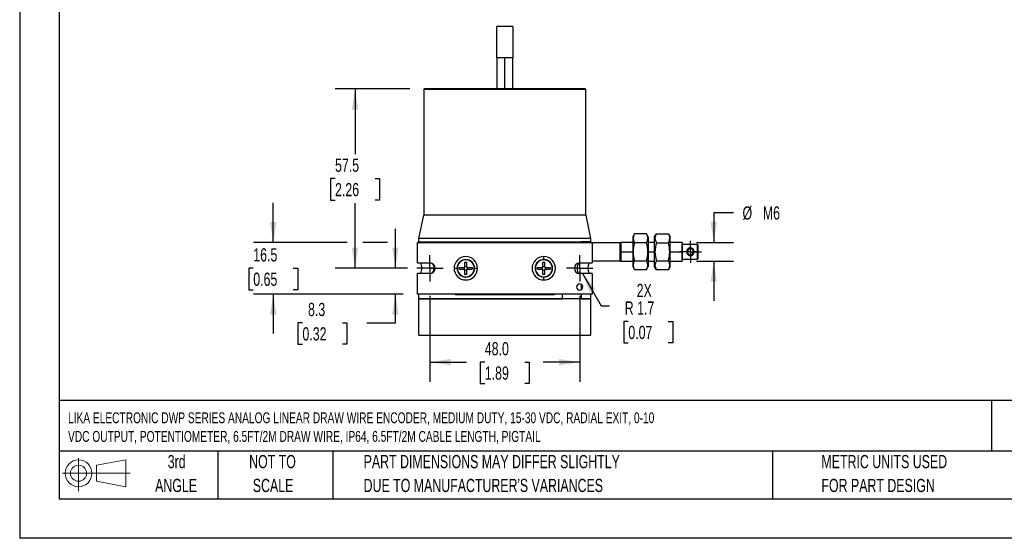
# Model space of a CAD drawing. Header units: millimetres. Extents: x 0 to 559, y 0 to 432.
# Tile 1 of 3: x 0 to 316, y 0 to 166. Entities that reach past the tile are written whole.
import ezdxf

# ---------------------------------------------------------------- set-up
doc = ezdxf.new("R2010")
doc.units = ezdxf.units.MM
doc.header["$LTSCALE"] = 2
doc.linetypes.add('CENTERX2', pattern=[20.32, 12.7, -2.54, 2.54, -2.54])
doc.layers.add('CENTER', color=40, linetype='CENTERX2')
doc.layers.add('SLD-DEFPOINTS', color=7, linetype='Continuous')
doc.layers.add('DIMENSIONS', color=140, linetype='Continuous', lineweight=25)
doc.layers.add('TEXT', color=140, linetype='Continuous', lineweight=25)
doc.styles.add('SLDTEXTSTYLE0', font='TXT', dxfattribs={"width": 0.7})
doc.dimstyles.new('SLDDIMSTYLE0', dxfattribs={"dimtxt": 4.316016, "dimasz": 6.604, "dimexe": 0, "dimexo": 0.0625, "dimgap": 1.079004, "dimtad": 0, "dimtih": 1, "dimtoh": 1, "dimdec": 1, "dimrnd": 1e-09, "dimzin": 4, "dimdsep": 46, "dimtxsty": 'SLDTEXTSTYLE0', "dimsah": 1, "dimcen": 0.09, "dimadec": 0, "dimazin": 1, "dimtfac": 1, "dimtdec": 1, "dimtofl": 0, "dimtmove": 0, "dimatfit": 3, "dimfxl": 0, "dimfrac": 2, "dimtolj": 1, "dimtzin": 12, "dimarcsym": 0})
doc.dimstyles.new('SLDDIMSTYLE1', dxfattribs={"dimtxt": 4.316016, "dimasz": 6.604, "dimexe": 0, "dimexo": 0.0625, "dimgap": 1.079004, "dimtad": 0, "dimtih": 1, "dimtoh": 1, "dimdec": 1, "dimrnd": 1e-09, "dimzin": 12, "dimdsep": 46, "dimtxsty": 'SLDTEXTSTYLE0', "dimsah": 1, "dimcen": 0.09, "dimadec": 0, "dimazin": 3, "dimtfac": 1, "dimtdec": 1, "dimtofl": 0, "dimtmove": 0, "dimatfit": 3, "dimfxl": 0, "dimfrac": 2, "dimtolj": 1, "dimtzin": 12, "dimarcsym": 0})
doc.dimstyles.new('SLDDIMSTYLE3', dxfattribs={"dimtxt": 4.316016, "dimasz": 6.604, "dimexe": 0, "dimexo": 0.0625, "dimgap": 1.079004, "dimtad": 0, "dimtih": 1, "dimtoh": 1, "dimdec": 1, "dimrnd": 1e-09, "dimzin": 12, "dimdsep": 46, "dimtxsty": 'SLDTEXTSTYLE0', "dimsah": 1, "dimcen": 0.09, "dimadec": 0, "dimazin": 3, "dimtfac": 1, "dimtdec": 1, "dimtmove": 0, "dimatfit": 0, "dimfxl": 0, "dimfrac": 2, "dimtolj": 1, "dimtzin": 12, "dimarcsym": 0})
doc.dimstyles.new('SLDDIMSTYLE6', dxfattribs={"dimtxt": 4.316016, "dimasz": 6.604, "dimexe": 0, "dimexo": 0.0625, "dimgap": 1.079004, "dimtad": 0, "dimtih": 1, "dimtoh": 1, "dimdec": 1, "dimrnd": 1e-09, "dimzin": 12, "dimdsep": 46, "dimtxsty": 'SLDTEXTSTYLE0', "dimsah": 1, "dimcen": 0, "dimadec": 0, "dimazin": 3, "dimtfac": 1, "dimtdec": 1, "dimtofl": 0, "dimtmove": 0, "dimatfit": 3, "dimfxl": 0, "dimfrac": 2, "dimtolj": 1, "dimtzin": 12, "dimarcsym": 0})

# ---------------------------------------------------------------- blocks, each defined once
blk = doc.blocks.new('Block11')
at = {"color": 7, "linetype": 'Continuous', "lineweight": 18}
for p, q in [((5.18, 10.62), (5.18, 0)), ((10.96, 8.33), (20.35, 10.06)), ((20.35, 10.06), (20.35, 1.46)), ((10.96, 3.19), (10.96, 8.33)), ((0, 5.76), (21.75, 5.76)), ((10.96, 3.19), (20.35, 1.46))]:
    blk.add_line(p, q, dxfattribs=at)
for radius in [4.3, 2.57]:
    blk.add_circle((5.18, 5.76), radius, dxfattribs=at)
blk = doc.blocks.new('Block12')
at = {"layer": 'SLD-DEFPOINTS'}
blk.add_blockref('Block11', (0, 0), dxfattribs=at)
blk = doc.blocks.new('SW_NOTE_0')
at = {"layer": 'TEXT', "color": 0, "linetype": 'CENTERX2', "lineweight": 18, "char_height": 3.4837, "attachment_point": 1, "style": 'SLDTEXTSTYLE0'}
for s, insert in [('LIKA ELECTRONIC DWP SERIES ANALOG LINEAR DRAW WIRE ENCODER, MEDIUM DUTY, 15-30 VDC, RADIAL EXIT, 0-10', (0, 4.49)), ('VDC OUTPUT, POTENTIOMETER, 6.5FT/2M DRAW WIRE, IP64, 6.5FT/2M CABLE LENGTH, PIGTAIL', (0, -1.49))]:
    blk.add_mtext(s, dxfattribs=dict(at, insert=insert))
blk = doc.blocks.new('SW_NOTE_0_3')
at = {"layer": 'TEXT', "color": 0, "linetype": 'CENTERX2', "lineweight": 18, "char_height": 4.2333, "attachment_point": 1, "style": 'SLDTEXTSTYLE0'}
for s, insert in [('PART DIMENSIONS MAY DIFFER SLIGHTLY', (0, 5.46)), ("DUE TO MANUFACTURER'S VARIANCES", (0, -2.19))]:
    blk.add_mtext(s, dxfattribs=dict(at, insert=insert))
blk = doc.blocks.new('SW_NOTE_0_4')
at = {"layer": 'TEXT', "color": 0, "linetype": 'CENTERX2', "lineweight": 18, "char_height": 4.233, "attachment_point": 2, "style": 'SLDTEXTSTYLE0'}
for s, insert in [('NOT TO', (10.52, 5.46)), ('SCALE', (10.71, -2.19))]:
    blk.add_mtext(s, dxfattribs=dict(at, insert=insert))
blk = doc.blocks.new('SW_NOTE_0_5')
at = {"layer": 'TEXT', "color": 0, "linetype": 'CENTERX2', "lineweight": 18, "char_height": 4.233, "attachment_point": 2, "style": 'SLDTEXTSTYLE0'}
for s, insert in [('3rd', (4.63, 5.46)), ('ANGLE', (4.44, -2.19))]:
    blk.add_mtext(s, dxfattribs=dict(at, insert=insert))
blk = doc.blocks.new('SW_NOTE_0_6')
at = {"layer": 'TEXT', "color": 0, "linetype": 'CENTERX2', "lineweight": 18, "char_height": 4.2333, "attachment_point": 1, "style": 'SLDTEXTSTYLE0'}
for s, insert in [('METRIC UNITS USED', (0, 5.46)), ('FOR PART DESIGN', (0, -2.19))]:
    blk.add_mtext(s, dxfattribs=dict(at, insert=insert))
blk = doc.blocks.new('_D_24')
at = {"layer": 'DIMENSIONS'}
for p, q in [((131.48, 77.77), (131.48, 50.17)), ((179.48, 77.77), (179.48, 50.17)), ((131.48, 56.52), (143.22, 56.52)), ((149.07, 56.52), (147.62, 56.52)), ((147.62, 56.52), (147.62, 49.66)), ((161.89, 56.52), (163.34, 56.52)), ((163.34, 56.52), (163.34, 49.66)), ((179.48, 56.52), (167.74, 56.52)), ((147.62, 49.66), (149.07, 49.66)), ((163.34, 49.66), (161.89, 49.66))]:
    blk.add_line(p, q, dxfattribs=at)
for points in [[(131.48, 56.52), (138.09, 55.5), (138.09, 57.53)], [(179.48, 56.52), (172.88, 57.53), (172.88, 55.5)]]:
    blk.add_solid(points, dxfattribs=at)
at = {"layer": 'DIMENSIONS', "char_height": 4.233, "attachment_point": 1, "style": 'SLDTEXTSTYLE0'}
for s, insert in [('48.0', (149.07, 62.94)), ('1.89', (149.07, 55.11))]:
    blk.add_mtext(s, dxfattribs=dict(at, insert=insert))
blk = doc.blocks.new('_D_25')
at = {"layer": 'DIMENSIONS'}
for p, q in [((125.08, 144.11), (101.13, 144.11)), ((107.48, 144.11), (107.48, 123.19)), ((101.07, 115.36), (99.62, 115.36)), ((99.62, 115.36), (99.62, 108.5)), ((113.89, 115.36), (115.34, 115.36)), ((115.34, 115.36), (115.34, 108.5)), ((99.62, 108.5), (101.07, 108.5)), ((107.48, 86.61), (107.48, 107.53)), ((115.34, 108.5), (113.89, 108.5)), ((122.64, 86.61), (101.13, 86.61))]:
    blk.add_line(p, q, dxfattribs=at)
for points in [[(107.48, 144.11), (106.47, 137.51), (108.5, 137.51)], [(107.48, 86.61), (108.5, 93.21), (106.47, 93.21)]]:
    blk.add_solid(points, dxfattribs=at)
at = {"layer": 'DIMENSIONS', "char_height": 4.233, "attachment_point": 1, "style": 'SLDTEXTSTYLE0'}
for s, insert in [('57.5', (101.07, 121.78)), ('2.26', (101.07, 113.96))]:
    blk.add_mtext(s, dxfattribs=dict(at, insert=insert))
blk = doc.blocks.new('_D_26')
at = {"layer": 'DIMENSIONS'}
for p, q in [((228.78, 104.44), (222.46, 104.44)), ((222.46, 104.44), (222.46, 94.91)), ((216.88, 94.91), (228.81, 94.91)), ((216.88, 88.91), (228.81, 88.91)), ((222.46, 88.91), (222.46, 76.21))]:
    blk.add_line(p, q, dxfattribs=at)
for points in [[(222.46, 94.91), (223.48, 101.51), (221.45, 101.51)], [(222.46, 88.91), (221.45, 82.31), (223.48, 82.31)]]:
    blk.add_solid(points, dxfattribs=at)
at = {"layer": 'DIMENSIONS', "char_height": 4.233, "attachment_point": 1, "style": 'SLDTEXTSTYLE0'}
for s, insert in [('%%c', (231.68, 106.47)), ('M6', (238.19, 106.47))]:
    blk.add_mtext(s, dxfattribs=dict(at, insert=insert))
blk = doc.blocks.new('_D_27')
at = {"layer": 'DIMENSIONS'}
for p, q in [((120.42, 86.61), (120.42, 99.31)), ((124.27, 86.61), (114.07, 86.61)), ((122.88, 78.36), (114.07, 78.36)), ((120.42, 69.1), (120.42, 78.36)), ((90.63, 69.1), (89.18, 69.1)), ((89.18, 69.1), (89.18, 62.24)), ((103.45, 69.1), (104.9, 69.1)), ((104.9, 69.1), (104.9, 62.24)), ((111.23, 69.1), (120.42, 69.1)), ((89.18, 62.24), (90.63, 62.24)), ((104.9, 62.24), (103.45, 62.24))]:
    blk.add_line(p, q, dxfattribs=at)
for points in [[(120.42, 86.61), (121.43, 93.21), (119.4, 93.21)], [(120.42, 78.36), (119.4, 71.76), (121.43, 71.76)]]:
    blk.add_solid(points, dxfattribs=at)
at = {"layer": 'DIMENSIONS', "char_height": 4.233, "attachment_point": 1, "style": 'SLDTEXTSTYLE0'}
for s, insert in [('8.3', (92.42, 75.52)), ('0.32', (90.63, 67.69))]:
    blk.add_mtext(s, dxfattribs=dict(at, insert=insert))
blk = doc.blocks.new('_D_28')
at = {"layer": 'DIMENSIONS'}
for p, q in [((81.28, 94.86), (81.28, 107.56)), ((104.98, 94.86), (74.93, 94.86)), ((117.92, 94.86), (109.98, 94.86)), ((74.87, 86.61), (73.42, 86.61)), ((73.42, 86.61), (73.42, 79.75)), ((87.69, 86.61), (89.14, 86.61)), ((89.14, 86.61), (89.14, 79.75)), ((73.42, 79.75), (74.87, 79.75)), ((89.14, 79.75), (87.69, 79.75)), ((122.88, 78.36), (74.93, 78.36)), ((81.28, 78.36), (81.28, 65.66))]:
    blk.add_line(p, q, dxfattribs=at)
for points in [[(81.28, 94.86), (82.29, 101.46), (80.26, 101.46)], [(81.28, 78.36), (80.26, 71.76), (82.29, 71.76)]]:
    blk.add_solid(points, dxfattribs=at)
at = {"layer": 'DIMENSIONS', "char_height": 4.233, "attachment_point": 1, "style": 'SLDTEXTSTYLE0'}
for s, insert in [('16.5', (74.87, 93.03)), ('0.65', (74.87, 85.21))]:
    blk.add_mtext(s, dxfattribs=dict(at, insert=insert))
blk = doc.blocks.new('_D_29')
at = {"layer": 'DIMENSIONS'}
for p, q in [((180.33, 85.14), (186.41, 74.61)), ((186.41, 74.61), (188.99, 74.61)), ((195.07, 69.55), (193.62, 69.55)), ((193.62, 69.55), (193.62, 62.69)), ((207.89, 69.55), (209.34, 69.55)), ((209.34, 69.55), (209.34, 62.69)), ((193.62, 62.69), (195.07, 62.69)), ((209.34, 62.69), (207.89, 62.69))]:
    blk.add_line(p, q, dxfattribs=at)
blk.add_solid([(180.33, 85.14), (182.75, 78.91), (184.51, 79.93)], dxfattribs=at)
at = {"layer": 'DIMENSIONS', "char_height": 4.233, "attachment_point": 1, "style": 'SLDTEXTSTYLE0'}
for s, insert in [('2X', (197.75, 81.62)), ('R 1.7', (193.91, 75.98)), ('0.07', (195.07, 68.15))]:
    blk.add_mtext(s, dxfattribs=dict(at, insert=insert))
blk = doc.blocks.new('SW_CENTERMARKSYMBOL_5')
at = {"layer": 'CENTER', "color": 0}
for p, q in [((0, 2.54), (0, 3.54)), ((-2.54, 0), (-3.54, 0)), ((0, 0), (-2.54, 0)), ((0, 0), (0, 2.54)), ((0, 0), (0, -2.54)), ((0, 0), (2.54, 0)), ((2.54, 0), (3.54, 0)), ((0, -2.54), (0, -3.54))]:
    blk.add_line(p, q, dxfattribs=at)
blk = doc.blocks.new('SW_CENTERMARKSYMBOL_6')
at = {"layer": 'CENTER', "color": 0}
for p, q in [((0, 2.54), (0, 4.24)), ((-2.54, 0), (-4.24, 0)), ((0, 0), (-2.54, 0)), ((0, 0), (0, 2.54)), ((0, 0), (0, -2.54)), ((0, 0), (2.54, 0)), ((2.54, 0), (4.24, 0)), ((0, -2.54), (0, -4.24))]:
    blk.add_line(p, q, dxfattribs=at)
blk = doc.blocks.new('SW_CENTERMARKSYMBOL_7')
at = {"layer": 'CENTER', "color": 0}
for p, q in [((0, 2.54), (0, 4.24)), ((-2.54, 0), (-4.24, 0)), ((0, 0), (-2.54, 0)), ((0, 0), (0, 2.54)), ((0, 0), (0, -2.54)), ((0, 0), (2.54, 0)), ((2.54, 0), (4.24, 0)), ((0, -2.54), (0, -4.24))]:
    blk.add_line(p, q, dxfattribs=at)

msp = doc.modelspace()

# ---------------------------------------------------------------- linework, layer by layer
at = {"color": 7, "linetype": 'Continuous'}
for p in [(0, 431.81), (558.8, 0.01)]:
    msp.add_line(p, (0, 0.01), dxfattribs=at)
for p, q in [((152.93, 154.11), (152.93, 164.11)), ((158.03, 164.11), (152.93, 164.11)), ((158.03, 164.11), (158.03, 154.11)), ((152.93, 154.11), (152.93, 144.11)), ((155.48, 154.11), (152.93, 154.11)), ((158.03, 154.11), (155.48, 154.11)), ((155.48, 144.11), (155.48, 154.11)), ((158.03, 144.11), (158.03, 154.11)), ((129.48, 143.91), (129.68, 144.11)), ((129.48, 143.91), (129.48, 103.61)), ((181.48, 143.91), (129.48, 143.91)), ((181.28, 144.11), (129.68, 144.11)), ((178.73, 144.11), (177.19, 144.11)), ((181.28, 144.11), (181.48, 143.91)), ((181.48, 103.61), (181.48, 143.91)), ((127.98, 96.11), (129.48, 103.61)), ((181.48, 103.61), (129.48, 103.61)), ((181.48, 103.61), (182.98, 96.11)), ((127.48, 88.31), (127.48, 94.86)), ((127.48, 94.86), (183.48, 94.86)), ((127.98, 95.11), (127.98, 96.11)), ((182.98, 96.11), (127.98, 96.11)), ((127.98, 94.86), (127.98, 95.11)), ((127.98, 95.11), (139.67, 95.11)), ((127.98, 95.11), (182.98, 95.11)), ((139.67, 94.86), (139.67, 95.11)), ((171.29, 95.11), (171.29, 94.86)), ((171.29, 95.11), (173.98, 95.11)), ((173.98, 94.86), (173.98, 95.11)), ((174.08, 94.91), (174.03, 94.86)), ((176.88, 94.91), (174.08, 94.91)), ((174.08, 94.86), (174.08, 94.91)), ((176.93, 94.86), (176.88, 94.91)), ((176.88, 94.86), (176.88, 94.91)), ((177.48, 94.91), (192.48, 94.91)), ((177.48, 94.91), (177.48, 94.86)), ((179.98, 95.11), (179.98, 94.91)), ((182.98, 95.11), (179.98, 95.11)), ((182.98, 96.11), (182.98, 95.11)), ((182.98, 95.11), (182.98, 94.91)), ((183.48, 94.86), (183.48, 88.31)), ((192.68, 94.91), (192.48, 94.71)), ((192.48, 88.91), (192.48, 94.91)), ((196.48, 94.91), (192.68, 94.91)), ((192.68, 94.91), (192.68, 91.91)), ((197.06, 97.68), (196.48, 96.68)), ((196.48, 96.68), (196.48, 89.52)), ((200.9, 97.68), (197.06, 97.68)), ((200.9, 94.8), (197.06, 94.8)), ((201.48, 96.68), (200.9, 97.68)), ((201.48, 96.68), (201.48, 89.52)), ((203.48, 94.91), (201.48, 94.91)), ((203.48, 96.68), (204.06, 97.68)), ((203.48, 87.14), (203.48, 96.68)), ((204.06, 97.68), (207.9, 97.68)), ((204.06, 94.8), (207.9, 94.8)), ((207.9, 97.68), (208.48, 96.68)), ((208.48, 87.14), (208.48, 96.68)), ((212.28, 94.91), (208.48, 94.91)), ((212.48, 94.71), (212.28, 94.91)), ((212.28, 91.91), (212.28, 94.91)), ((212.48, 91.91), (212.48, 94.71)), ((192.48, 91.91), (192.68, 91.91)), ((192.68, 91.91), (192.68, 88.91)), ((192.68, 91.91), (196.48, 91.91)), ((201.48, 91.91), (203.48, 91.91)), ((208.48, 91.91), (212.28, 91.91)), ((212.28, 88.91), (212.28, 91.91)), ((212.28, 91.91), (212.48, 91.91)), ((217.28, 94.26), (212.48, 94.26)), ((212.48, 89.11), (212.48, 91.91)), ((213.78, 91.91), (212.48, 91.91)), ((214.98, 93.22), (214.98, 92.91)), ((217.28, 91.91), (216.18, 91.91)), ((217.48, 94.06), (217.28, 94.26)), ((217.28, 91.91), (217.28, 94.26)), ((217.28, 89.56), (217.28, 91.91)), ((217.48, 91.91), (217.28, 91.91)), ((217.48, 91.91), (217.48, 94.06)), ((217.48, 89.76), (217.48, 91.91)), ((142.68, 88.61), (143.28, 88.61)), ((142.68, 87.11), (142.68, 88.61)), ((143.01, 89.32), (143.01, 89.42)), ((143.28, 87.08), (143.28, 88.61)), ((167.68, 88.61), (168.28, 88.61)), ((167.68, 87.11), (167.68, 88.61)), ((167.98, 89.42), (167.98, 90.36)), ((168.02, 89.32), (168.02, 89.42)), ((168.28, 87.08), (168.28, 88.61)), ((192.48, 88.91), (183.48, 88.91)), ((192.48, 89.11), (192.68, 88.91)), ((192.68, 88.91), (196.48, 88.91)), ((196.48, 89.52), (197.06, 89.02)), ((196.48, 89.52), (196.48, 87.14)), ((197.06, 89.02), (200.9, 89.02)), ((200.9, 89.02), (201.48, 89.52)), ((201.48, 89.52), (201.48, 87.14)), ((201.48, 88.91), (203.48, 88.91)), ((204.06, 89.02), (207.9, 89.02)), ((208.48, 88.91), (212.28, 88.91)), ((212.28, 88.91), (212.48, 89.11)), ((212.48, 89.56), (217.28, 89.56)), ((214.98, 90.91), (214.98, 90.6)), ((217.28, 89.56), (217.48, 89.76)), ((127.48, 88.31), (131.48, 88.31)), ((132.85, 86.61), (128.87, 86.61)), ((139.23, 86.61), (140.17, 86.61)), ((140.98, 86.91), (142.48, 86.91)), ((140.98, 86.31), (140.98, 86.91)), ((140.98, 86.31), (142.51, 86.31)), ((142.48, 86.91), (142.48, 86.31)), ((143.28, 87.11), (142.68, 87.11)), ((142.68, 84.61), (142.68, 86.14)), ((142.68, 86.11), (143.28, 86.11)), ((143.28, 84.61), (143.28, 86.14)), ((143.45, 86.91), (144.98, 86.91)), ((143.45, 86.31), (144.98, 86.31)), ((143.48, 86.31), (143.48, 86.91)), ((144.98, 86.91), (144.98, 86.31)), ((145.79, 86.61), (146.73, 86.61)), ((165.98, 86.91), (167.48, 86.91)), ((165.98, 86.31), (165.98, 86.91)), ((165.98, 86.31), (167.51, 86.31)), ((167.48, 86.91), (167.48, 86.31)), ((168.28, 87.11), (167.68, 87.11)), ((167.68, 84.61), (167.68, 86.14)), ((167.68, 86.11), (168.28, 86.11)), ((168.28, 84.61), (168.28, 86.14)), ((168.45, 86.91), (169.98, 86.91)), ((168.45, 86.31), (169.98, 86.31)), ((168.48, 86.31), (168.48, 86.91)), ((169.98, 86.91), (169.98, 86.31)), ((179.48, 88.31), (183.48, 88.31)), ((196.48, 87.14), (197.06, 86.14)), ((200.9, 86.14), (197.06, 86.14)), ((200.9, 86.14), (201.48, 87.14)), ((204.06, 86.14), (203.48, 87.14)), ((207.9, 86.14), (204.06, 86.14)), ((208.48, 87.14), (207.9, 86.14)), ((127.48, 78.36), (127.48, 84.91)), ((131.48, 84.91), (127.48, 84.91)), ((143.28, 84.61), (142.68, 84.61)), ((142.95, 83.8), (142.95, 83.9)), ((168.28, 84.61), (167.68, 84.61)), ((167.95, 83.8), (167.95, 83.9)), ((167.98, 82.86), (167.98, 83.8)), ((183.48, 84.91), (179.48, 84.91)), ((183.48, 84.91), (183.48, 78.36)), ((179.98, 81.48), (179.98, 79.74)), ((183.48, 78.36), (127.48, 78.36)), ((127.98, 76.86), (127.98, 78.36)), ((127.98, 76.86), (173.98, 76.86)), ((127.98, 65.11), (127.98, 76.86)), ((182.98, 76.86), (127.98, 76.86)), ((139.67, 78.11), (139.67, 78.36)), ((171.29, 78.11), (139.67, 78.11)), ((171.29, 78.36), (171.29, 78.11)), ((173.98, 76.86), (173.98, 78.36)), ((179.98, 78.36), (179.98, 76.86)), ((179.98, 76.86), (182.98, 76.86)), ((182.98, 78.36), (182.98, 76.86)), ((182.98, 76.86), (182.98, 65.11)), ((127.98, 65.11), (182.98, 65.11))]:
    msp.add_line(p, q)
for centre, radius, start, end in [((206.33, 91.91), 9.71, 162.703, 197.297), ((199.24, 96.24), 2.62, 146.4991, 213.5009), ((198.72, 96.24), 2.62, 326.4991, 33.5009), ((191.63, 91.91), 9.71, 342.703, 17.297), ((213.33, 91.91), 9.71, 162.703, 197.297), ((206.24, 96.24), 2.62, 146.4991, 213.5009), ((205.72, 96.24), 2.62, 326.4991, 33.5009), ((198.63, 91.91), 9.71, 342.703, 17.297), ((215.04, 91.97), 1.25, 92.4442, 182.6557), ((215.05, 91.86), 1.26, 177.7793, 267.1218), ((214.98, 91.91), 1, 90, 270), ((214.92, 91.96), 1.26, 357.7792, 87.1219), ((214.98, 91.91), 1, 270, 90), ((214.93, 91.85), 1.25, 272.4443, 2.6556), ((142.98, 86.61), 3.75, 0, 180), ((142.98, 86.61), 2.81, 89.3498, 269.3498), ((142.98, 86.61), 2.71, 90, 269.3498), ((142.98, 86.61), 2.81, 269.3498, 89.3498), ((142.98, 86.61), 2.71, 270, 89.3498), ((142.98, 86.61), 2.71, 89.3498, 90), ((167.98, 86.61), 3.75, 90, 270), ((167.98, 86.61), 2.81, 89.2673, 269.2673), ((167.98, 86.61), 2.71, 90, 269.2673), ((167.98, 86.61), 2.81, 269.2673, 89.2673), ((167.98, 86.61), 3.75, 270, 90), ((167.98, 86.61), 2.71, 89.2673, 90), ((167.98, 86.61), 2.71, 270, 89.2673), ((199.24, 87.58), 2.62, 146.4991, 213.5009), ((198.72, 87.58), 2.62, 326.4991, 33.5009), ((206.24, 87.58), 2.62, 146.4991, 213.5009), ((205.72, 87.58), 2.62, 326.4991, 33.5009), ((125.22, 86.68), 3.66, 358.9625, 26.5348), ((125.12, 86.57), 3.75, 333.7449, 0.6331), ((131.48, 86.61), 1.7, 270, 90), ((130.8, 86.64), 2.05, 307.0212, 359.0735), ((130.87, 86.6), 1.98, 0.3185, 53.7555), ((142.98, 86.61), 3.75, 180, 0), ((142.48, 87.11), 0.2, 270, 0), ((142.51, 86.14), 0.17, 0, 90), ((143.45, 87.08), 0.17, 180, 270), ((143.45, 86.14), 0.17, 90, 180), ((167.48, 87.11), 0.2, 270, 0), ((167.51, 86.14), 0.17, 0, 90), ((168.45, 87.08), 0.17, 180, 270), ((168.45, 86.14), 0.17, 90, 180), ((179.48, 86.61), 1.7, 90, 180), ((179.48, 86.61), 1.7, 180, 270), ((185.94, 86.61), 3.86, 153.8525, 206.1642), ((142.98, 86.61), 2.71, 269.3498, 270), ((167.98, 86.61), 2.71, 269.2673, 270), ((179.48, 80.61), 1, 0, 180), ((179.48, 80.61), 1, 180, 0)]:
    msp.add_arc(centre, radius, start, end)
msp.add_ellipse((181.2, 86.61), major_axis=(2.54, 0), ratio=0.984808, start_param=2.397305, end_param=3.88588)
at = {"layer": 'TEXT'}
for p, q in [((12.7, 419.1), (12.7, 12.7)), ((546.1, 44.25), (12.7, 44.25)), ((311.52, 44.25), (311.52, 27.94)), ((546.1, 27.94), (12.7, 27.94)), ((63.5, 27.94), (63.5, 12.7)), ((100.42, 27.94), (100.42, 12.7)), ((241.29, 27.94), (241.29, 12.7)), ((12.7, 12.7), (546.1, 12.7))]:
    msp.add_line(p, q, dxfattribs=at)

# ---------------------------------------------------------------- block references
at = {"layer": 'CENTER'}
for name, p in [('SW_CENTERMARKSYMBOL_5', (214.98, 91.91)), ('SW_CENTERMARKSYMBOL_7', (131.48, 86.61)), ('SW_CENTERMARKSYMBOL_6', (179.48, 86.61))]:
    msp.add_blockref(name, p, dxfattribs=at)
at = {"layer": 'SLD-DEFPOINTS'}
msp.add_blockref('Block12', (13.68, 15.11), dxfattribs=at)
at = {"layer": 'TEXT', "linetype": 'CENTERX2', "lineweight": 18}
for name, p in [('SW_NOTE_0', (15.5, 35.92)), ('SW_NOTE_0_5', (45.69, 21.27)), ('SW_NOTE_0_4', (70.51, 21.27)), ('SW_NOTE_0_3', (110.24, 21.27)), ('SW_NOTE_0_6', (256.96, 21.27))]:
    msp.add_blockref(name, p, dxfattribs=at)

# ---------------------------------------------------------------- dimensions: what is measured, and where the dimension line sits
at = {"layer": 'DIMENSIONS'}
for base, p1, p2, dimstyle, picture, middle in [((107.48, 86.61), (129.68, 144.11), (127.24, 86.61), 'SLDDIMSTYLE1', '_D_25', (107.48, 115.36)), ((81.28, 78.36), (127.48, 94.86), (127.48, 78.36), 'SLDDIMSTYLE3', '_D_28', (81.28, 86.61)), ((120.41780954, 86.61070997), (127.48220053, 78.36070997), (128.87261691, 86.61070997), 'SLDDIMSTYLE3', '_D_27', (120.41780954, 69.09545367))]:
    dim = msp.add_linear_dim(base=base, p1=p1, p2=p2, angle=90, dimstyle=dimstyle, dxfattribs=at)
    dim.commit()
    dim.dimension.update_dxf_attribs({"geometry": picture, "text_midpoint": middle, "dimtype": 160})
dim = msp.add_linear_dim(base=(222.46, 88.91), p1=(212.28, 94.91), p2=(212.28, 88.91), angle=90, text='%%cM6', dimstyle='SLDDIMSTYLE3', dxfattribs=at)
dim.commit()
dim.dimension.update_dxf_attribs({"geometry": '_D_26', "text_midpoint": (222.46, 104.44), "dimtype": 160})
dim = msp.add_radius_dim(center=(179.48, 86.61), mpoint=(180.33, 85.14), text='2X\\PR <>', dimstyle='SLDDIMSTYLE6', dxfattribs=at)
dim.commit()
dim.dimension.update_dxf_attribs({"geometry": '_D_29', "text_midpoint": (201.48, 72.38), "dimtype": 164})
dim = msp.add_linear_dim(base=(179.48, 56.52), p1=(131.48, 82.37), p2=(179.48, 82.37), dimstyle='SLDDIMSTYLE0', dxfattribs=at)
dim.commit()
dim.dimension.update_dxf_attribs({"geometry": '_D_24', "text_midpoint": (155.48, 56.52), "dimtype": 160})

doc.saveas('drawing.dxf')
